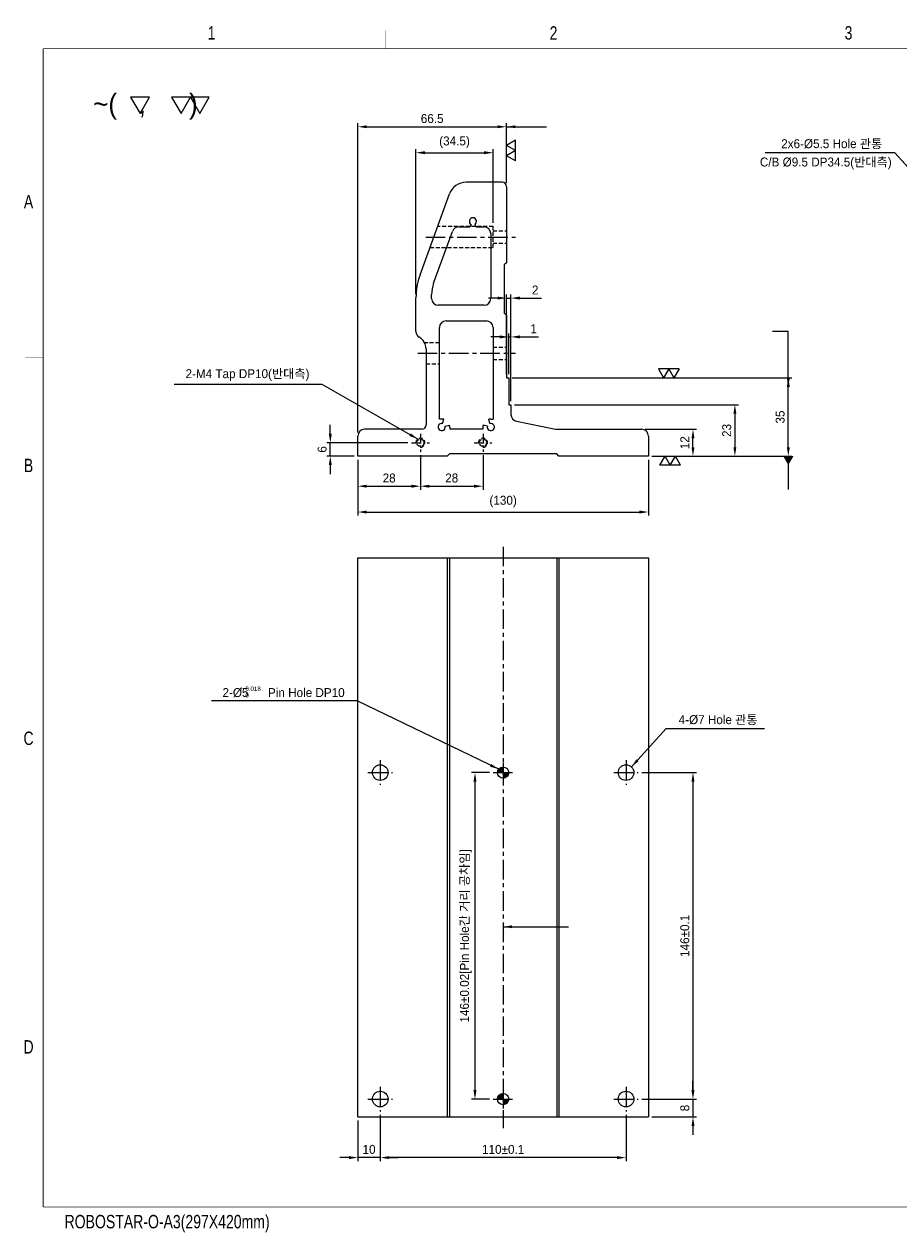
# Model space of a CAD drawing. Extents: x 1459 to 11977, y 582 to 6630.
# Tile 1 of 2: x 1459 to 1850, y 1095 to 1635. Entities that reach past the tile are written whole.
import ezdxf
from ezdxf.enums import TextEntityAlignment as Align

# ---------------------------------------------------------------- set-up
doc = ezdxf.new("R2010")
doc.units = 0
doc.header["$LTSCALE"] = 7
doc.header["$MEASUREMENT"] = 0
doc.linetypes.add('CENTER', pattern=[2, 1.25, -0.25, 0.25, -0.25])
doc.linetypes.add('HIDDEN', pattern=[0.375, 0.25, -0.125])
doc.layers.get('0').update_dxf_attribs({"linetype": 'CONTINUOUS'})
doc.layers.get('DEFPOINTS').update_dxf_attribs({"linetype": 'CONTINUOUS'})
for name, color, linetype in [('3', 4, 'CONTINUOUS'), ('CENTERLINE', 3, 'CENTER'), ('DIM', 4, 'CONTINUOUS'), ('DIMENSION', 4, 'CONTINUOUS'), ('HATCHLINE', 1, 'CONTINUOUS'), ('HIDDENLINE', 5, 'HIDDEN')]:
    doc.layers.add(name, color=color, linetype=linetype)
doc.styles.add('GHS', font='romans.shx', dxfattribs={"bigfont": 'ghs.shx'})
doc.styles.get("Standard").update_dxf_attribs({"font": 'Gulim.ttf'})
doc.dimstyles.new('ISO-25(x1.5)', dxfattribs={"dimscale": 1.6, "dimtxt": 2.5, "dimasz": 2.5, "dimexe": 1, "dimexo": 1, "dimgap": 1, "dimtad": 1, "dimdsep": 46, "dimtxsty": 'GHS', "dimcen": 0, "dimclrd": 256, "dimclre": 256, "dimclrt": 9, "dimadec": 0, "dimazin": 2, "dimtfac": 1, "dimtmove": 0, "dimatfit": 3, "dimfxl": 0, "dimlwd": -1, "dimlwe": -1, "dimarcsym": 0})
pattern_1 = [(45, (9399.4825, 8402.9779), (-0.224506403, 0.224506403), [])]

# ---------------------------------------------------------------- blocks, each defined once
blk = doc.blocks.new('A3-DJ')
at = {"const_width": 0.2}
for points in [[(30, 269), (410, 269)], [(30, 269), (30, 10)], [(30, 10), (410, 10)]]:
    blk.add_lwpolyline(points, dxfattribs=at)
at = {"layer": '3', "const_width": 0.05}
for points in [[(106.5, 273), (106.5, 269)], [(183, 273), (183, 269)], [(26, 200), (30, 200)], [(26, 149), (30, 149)], [(26, 80), (30, 80)]]:
    blk.add_lwpolyline(points, dxfattribs=at)
at = {"layer": '3', "width": 0.8}
for s, p in [('1', (67.68, 272.54)), ('2', (144.18, 272.54)), ('3', (210.18, 272.54)), ('A', (26.72, 234.81)), ('B', (26.72, 175.81)), ('C', (26.72, 114.81)), ('D', (26.72, 45.81)), ('ROBOSTAR-O-A3(297X420mm)', (57.72, 6.36))]:
    blk.add_text(s, height=3, dxfattribs=at).set_placement(p, align=Align.MIDDLE)
blk = doc.blocks.new('*D41')
at = {"layer": 'DEFPOINTS', "color": 0}
for p in [(1636.19, 1443.52), (1608.19, 1441.52), (1636.19, 1428.08)]:
    blk.add_point(p, dxfattribs=at)
at = {"layer": 'DIMENSION'}
for p, q in [((1608.19, 1439.92), (1608.19, 1426.48)), ((1636.19, 1441.92), (1636.19, 1426.48)), ((1612.19, 1428.08), (1632.19, 1428.08))]:
    blk.add_line(p, q, dxfattribs=at)
for points in [[(1612.19, 1428.75), (1612.19, 1427.41), (1608.19, 1428.08)], [(1632.19, 1428.75), (1632.19, 1427.41), (1636.19, 1428.08)]]:
    blk.add_solid(points, dxfattribs=at)
at = {"layer": 'DIMENSION', "color": 9, "insert": (1622.19, 1431.73), "char_height": 4, "attachment_point": 5}
blk.add_mtext('28', dxfattribs=at)
blk = doc.blocks.new('*D42')
at = {"layer": 'DEFPOINTS', "color": 0}
for p in [(1636.19, 1443.52), (1664.19, 1443.52), (1664.19, 1428.08)]:
    blk.add_point(p, dxfattribs=at)
at = {"layer": 'DIMENSION'}
for p, q in [((1636.19, 1441.92), (1636.19, 1426.48)), ((1664.19, 1441.92), (1664.19, 1426.48)), ((1640.19, 1428.08), (1660.19, 1428.08))]:
    blk.add_line(p, q, dxfattribs=at)
for points in [[(1640.19, 1428.75), (1640.19, 1427.41), (1636.19, 1428.08)], [(1660.19, 1428.75), (1660.19, 1427.41), (1664.19, 1428.08)]]:
    blk.add_solid(points, dxfattribs=at)
at = {"layer": 'DIMENSION', "color": 9, "insert": (1650.19, 1431.73), "char_height": 4, "attachment_point": 5}
blk.add_mtext('28', dxfattribs=at)
blk = doc.blocks.new('*D43')
at = {"layer": 'DEFPOINTS', "color": 0}
for p in [(1608.19, 1441.52), (1738.19, 1441.52), (1738.19, 1416.54)]:
    blk.add_point(p, dxfattribs=at)
at = {"layer": 'DIMENSION'}
for p, q in [((1608.19, 1439.92), (1608.19, 1414.94)), ((1738.19, 1439.92), (1738.19, 1414.94)), ((1612.19, 1416.54), (1734.19, 1416.54))]:
    blk.add_line(p, q, dxfattribs=at)
for points in [[(1612.19, 1417.21), (1612.19, 1415.87), (1608.19, 1416.54)], [(1734.19, 1417.21), (1734.19, 1415.87), (1738.19, 1416.54)]]:
    blk.add_solid(points, dxfattribs=at)
at = {"layer": 'DIMENSION', "color": 9, "insert": (1673.19, 1421.19), "char_height": 4, "attachment_point": 5}
blk.add_mtext('{\\f??|b0|i0|c0|p49;(}130{\\f??|b0|i0|c0|p49;)}', dxfattribs=at)
blk = doc.blocks.new('*D44')
at = {"layer": 'DEFPOINTS', "color": 0}
for p in [(1595.86, 1447.52), (1632.19, 1447.52), (1608.19, 1441.52)]:
    blk.add_point(p, dxfattribs=at)
at = {"layer": 'DIMENSION'}
for p, q in [((1595.86, 1451.52), (1595.86, 1455.52)), ((1630.59, 1447.52), (1594.26, 1447.52)), ((1595.86, 1441.52), (1595.86, 1447.52)), ((1606.59, 1441.52), (1594.26, 1441.52)), ((1595.86, 1437.52), (1595.86, 1433.52))]:
    blk.add_line(p, q, dxfattribs=at)
for points in [[(1595.19, 1451.52), (1596.52, 1451.52), (1595.86, 1447.52)], [(1595.19, 1437.52), (1596.52, 1437.52), (1595.86, 1441.52)]]:
    blk.add_solid(points, dxfattribs=at)
at = {"layer": 'DIMENSION', "color": 9, "insert": (1592.21, 1444.52), "char_height": 4, "attachment_point": 5, "rotation": 90}
blk.add_mtext('6', dxfattribs=at)
blk = doc.blocks.new('*D45')
at = {"layer": 'DEFPOINTS', "color": 0}
for p in [(1735.19, 1453.52), (1758.15, 1453.52), (1738.19, 1441.52)]:
    blk.add_point(p, dxfattribs=at)
at = {"layer": 'DIMENSION'}
for p, q in [((1736.79, 1453.52), (1759.75, 1453.52)), ((1758.15, 1445.52), (1758.15, 1449.52)), ((1739.79, 1441.52), (1759.75, 1441.52))]:
    blk.add_line(p, q, dxfattribs=at)
for points in [[(1757.48, 1449.52), (1758.82, 1449.52), (1758.15, 1453.52)], [(1757.48, 1445.52), (1758.82, 1445.52), (1758.15, 1441.52)]]:
    blk.add_solid(points, dxfattribs=at)
at = {"layer": 'DIMENSION', "color": 9, "insert": (1754.49, 1447.52), "char_height": 4, "attachment_point": 5, "rotation": 90}
blk.add_mtext('12', dxfattribs=at)
blk = doc.blocks.new('*D46')
at = {"layer": 'DEFPOINTS', "color": 0}
for p in [(1675.69, 1476.52), (1800.81, 1476.52), (1738.19, 1441.52)]:
    blk.add_point(p, dxfattribs=at)
at = {"layer": 'DIMENSION'}
for p, q in [((1677.29, 1476.52), (1802.41, 1476.52)), ((1800.81, 1445.52), (1800.81, 1472.52)), ((1739.79, 1441.52), (1802.41, 1441.52))]:
    blk.add_line(p, q, dxfattribs=at)
for points in [[(1800.14, 1472.52), (1801.48, 1472.52), (1800.81, 1476.52)], [(1800.14, 1445.52), (1801.48, 1445.52), (1800.81, 1441.52)]]:
    blk.add_solid(points, dxfattribs=at)
at = {"layer": 'DIMENSION', "color": 9, "insert": (1797.16, 1459.02), "char_height": 4, "attachment_point": 5, "rotation": 90}
blk.add_mtext('35', dxfattribs=at)
blk = doc.blocks.new('SF21', base_point=(-8814, -6360.99))
at = {"layer": 'DIMENSION'}
for p, q in [((-8814, -6359.99), (-8813.42, -6360.99)), ((-8814, -6359.99), (-8812.84, -6359.99)), ((-8812.84, -6359.99), (-8813.42, -6360.99)), ((-8812.84, -6359.99), (-8812.26, -6360.99)), ((-8812.84, -6359.99), (-8811.69, -6359.99)), ((-8811.69, -6359.99), (-8812.26, -6360.99))]:
    blk.add_line(p, q, dxfattribs=at)
blk = doc.blocks.new('*D47')
at = {"layer": 'DEFPOINTS', "color": 0}
for p in [(1676.69, 1512.21), (1674.69, 1476.52), (1676.69, 1464.52)]:
    blk.add_point(p, dxfattribs=at)
at = {"layer": 'DIMENSION'}
for p, q in [((1670.69, 1512.21), (1666.69, 1512.21)), ((1674.69, 1478.12), (1674.69, 1513.81)), ((1674.69, 1512.21), (1676.69, 1512.21)), ((1676.69, 1466.12), (1676.69, 1513.81)), ((1680.69, 1512.21), (1690.38, 1512.21))]:
    blk.add_line(p, q, dxfattribs=at)
for points in [[(1670.69, 1512.88), (1670.69, 1511.55), (1674.69, 1512.21)], [(1680.69, 1512.88), (1680.69, 1511.55), (1676.69, 1512.21)]]:
    blk.add_solid(points, dxfattribs=at)
at = {"layer": 'DIMENSION', "color": 9, "insert": (1687.54, 1515.82), "char_height": 4, "attachment_point": 5}
blk.add_mtext('2', dxfattribs=at)
blk = doc.blocks.new('*D48')
at = {"layer": 'DEFPOINTS', "color": 0}
for p in [(1668.69, 1577.23), (1668.69, 1544.27), (1634.19, 1512.34)]:
    blk.add_point(p, dxfattribs=at)
at = {"layer": 'DIMENSION'}
for p, q in [((1634.19, 1513.94), (1634.19, 1578.83)), ((1638.19, 1577.23), (1664.69, 1577.23)), ((1668.69, 1545.87), (1668.69, 1578.83))]:
    blk.add_line(p, q, dxfattribs=at)
for points in [[(1638.19, 1577.9), (1638.19, 1576.56), (1634.19, 1577.23)], [(1664.69, 1577.9), (1664.69, 1576.56), (1668.69, 1577.23)]]:
    blk.add_solid(points, dxfattribs=at)
at = {"layer": 'DIMENSION', "color": 9, "insert": (1651.44, 1581.88), "char_height": 4, "attachment_point": 5}
blk.add_mtext('{\\f??|b0|i0|c0|p49;(}34.5{\\f??|b0|i0|c0|p49;)}', dxfattribs=at)
blk = doc.blocks.new('*D49')
at = {"layer": 'DEFPOINTS', "color": 0}
for p in [(1674.69, 1588.82), (1674.69, 1562.02), (1608.19, 1450.52)]:
    blk.add_point(p, dxfattribs=at)
at = {"layer": 'DIMENSION'}
for p, q in [((1608.19, 1452.12), (1608.19, 1590.42)), ((1612.19, 1588.82), (1670.69, 1588.82)), ((1674.69, 1563.62), (1674.69, 1590.42))]:
    blk.add_line(p, q, dxfattribs=at)
for points in [[(1612.19, 1589.48), (1612.19, 1588.15), (1608.19, 1588.82)], [(1670.69, 1589.48), (1670.69, 1588.15), (1674.69, 1588.82)]]:
    blk.add_solid(points, dxfattribs=at)
at = {"layer": 'DIMENSION', "color": 9, "insert": (1641.44, 1592.47), "char_height": 4, "attachment_point": 5}
blk.add_mtext('66.5', dxfattribs=at)
blk = doc.blocks.new('*D50')
at = {"layer": 'DEFPOINTS', "color": 0}
for p in [(1618.19, 1148.5), (1728.19, 1148.5), (1618.19, 1127.84)]:
    blk.add_point(p, dxfattribs=at)
at = {"layer": 'DIMENSION'}
for p, q in [((1618.19, 1146.9), (1618.19, 1126.24)), ((1728.19, 1146.9), (1728.19, 1126.24)), ((1724.19, 1127.84), (1622.19, 1127.84))]:
    blk.add_line(p, q, dxfattribs=at)
for points in [[(1622.19, 1128.5), (1622.19, 1127.17), (1618.19, 1127.84)], [(1724.19, 1128.5), (1724.19, 1127.17), (1728.19, 1127.84)]]:
    blk.add_solid(points, dxfattribs=at)
at = {"layer": 'DIMENSION', "color": 9, "insert": (1673.19, 1131.49), "char_height": 4, "attachment_point": 5}
blk.add_mtext('110±0.1', dxfattribs=at)
blk = doc.blocks.new('*D51')
at = {"layer": 'DEFPOINTS', "color": 0}
for p in [(1608.19, 1146), (1618.19, 1148.5), (1608.19, 1127.84)]:
    blk.add_point(p, dxfattribs=at)
at = {"layer": 'DIMENSION'}
for p, q in [((1618.19, 1146.9), (1618.19, 1126.24)), ((1608.19, 1144.4), (1608.19, 1126.24)), ((1604.19, 1127.84), (1600.19, 1127.84)), ((1618.19, 1127.84), (1608.19, 1127.84)), ((1622.19, 1127.84), (1626.19, 1127.84))]:
    blk.add_line(p, q, dxfattribs=at)
for points in [[(1604.19, 1128.5), (1604.19, 1127.17), (1608.19, 1127.84)], [(1622.19, 1128.5), (1622.19, 1127.17), (1618.19, 1127.84)]]:
    blk.add_solid(points, dxfattribs=at)
at = {"layer": 'DIMENSION', "color": 9, "insert": (1613.19, 1131.49), "char_height": 4, "attachment_point": 5}
blk.add_mtext('10', dxfattribs=at)
blk = doc.blocks.new('*D52')
at = {"layer": 'DEFPOINTS', "color": 0}
for p in [(1733.69, 1154), (1738.19, 1146), (1758.15, 1146)]:
    blk.add_point(p, dxfattribs=at)
at = {"layer": 'DIMENSION'}
for p, q in [((1758.15, 1158), (1758.15, 1162)), ((1735.29, 1154), (1759.75, 1154)), ((1758.15, 1154), (1758.15, 1146)), ((1739.79, 1146), (1759.75, 1146)), ((1758.15, 1142), (1758.15, 1138))]:
    blk.add_line(p, q, dxfattribs=at)
for points in [[(1757.48, 1158), (1758.82, 1158), (1758.15, 1154)], [(1757.48, 1142), (1758.82, 1142), (1758.15, 1146)]]:
    blk.add_solid(points, dxfattribs=at)
at = {"layer": 'DIMENSION', "color": 9, "insert": (1754.5, 1150), "char_height": 4, "attachment_point": 5, "rotation": 90}
blk.add_mtext('8', dxfattribs=at)
blk = doc.blocks.new('*D53')
at = {"layer": 'DEFPOINTS', "color": 0}
for p in [(1733.69, 1300), (1733.69, 1154), (1758.15, 1154)]:
    blk.add_point(p, dxfattribs=at)
at = {"layer": 'DIMENSION'}
for p, q in [((1735.29, 1300), (1759.75, 1300)), ((1758.15, 1296), (1758.15, 1158)), ((1735.29, 1154), (1759.75, 1154))]:
    blk.add_line(p, q, dxfattribs=at)
for points in [[(1757.48, 1296), (1758.82, 1296), (1758.15, 1300)], [(1757.48, 1158), (1758.82, 1158), (1758.15, 1154)]]:
    blk.add_solid(points, dxfattribs=at)
at = {"layer": 'DIMENSION', "color": 9, "insert": (1754.49, 1227), "char_height": 4, "attachment_point": 5, "rotation": 90}
blk.add_mtext('146±0.1', dxfattribs=at)
blk = doc.blocks.new('*D54')
at = {"layer": 'DEFPOINTS', "color": 0}
for p in [(1668.69, 1300), (1660.6, 1154), (1668.69, 1154)]:
    blk.add_point(p, dxfattribs=at)
at = {"layer": 'DIMENSION'}
for p, q in [((1667.09, 1300), (1659, 1300)), ((1660.6, 1296), (1660.6, 1158)), ((1667.09, 1154), (1659, 1154))]:
    blk.add_line(p, q, dxfattribs=at)
for points in [[(1659.93, 1296), (1661.26, 1296), (1660.6, 1300)], [(1659.93, 1158), (1661.26, 1158), (1660.6, 1154)]]:
    blk.add_solid(points, dxfattribs=at)
at = {"layer": 'DIMENSION', "color": 9, "insert": (1656.49, 1227), "char_height": 4, "attachment_point": 5, "rotation": 90}
blk.add_mtext('146%%p0.02[Pin Hole간 거리 공차임]', dxfattribs=at)
blk = doc.blocks.new('*D58')
at = {"layer": 'DEFPOINTS', "color": 0}
for p in [(1676.69, 1494.84), (1675.69, 1476.52), (1676.69, 1464.52)]:
    blk.add_point(p, dxfattribs=at)
at = {"layer": 'DIMENSION'}
for p, q in [((1675.69, 1478.12), (1675.69, 1496.44)), ((1676.69, 1466.12), (1676.69, 1496.44)), ((1671.69, 1494.84), (1667.69, 1494.84)), ((1675.69, 1494.84), (1676.69, 1494.84)), ((1680.69, 1494.84), (1688.95, 1494.84))]:
    blk.add_line(p, q, dxfattribs=at)
for points in [[(1671.69, 1495.51), (1671.69, 1494.17), (1675.69, 1494.84)], [(1680.69, 1495.51), (1680.69, 1494.17), (1676.69, 1494.84)]]:
    blk.add_solid(points, dxfattribs=at)
at = {"layer": 'DIMENSION', "color": 9, "insert": (1686.82, 1498.5), "char_height": 4, "attachment_point": 5}
blk.add_mtext('1', dxfattribs=at)
blk = doc.blocks.new('*D59')
at = {"layer": 'DEFPOINTS', "color": 0}
for p in [(1676.69, 1464.52), (1738.19, 1441.52), (1776.91, 1441.52)]:
    blk.add_point(p, dxfattribs=at)
at = {"layer": 'DIMENSION'}
for p, q in [((1678.29, 1464.52), (1778.51, 1464.52)), ((1776.91, 1460.52), (1776.91, 1445.52)), ((1739.79, 1441.52), (1778.51, 1441.52))]:
    blk.add_line(p, q, dxfattribs=at)
for points in [[(1776.24, 1460.52), (1777.57, 1460.52), (1776.91, 1464.52)], [(1776.24, 1445.52), (1777.57, 1445.52), (1776.91, 1441.52)]]:
    blk.add_solid(points, dxfattribs=at)
at = {"layer": 'DIMENSION', "color": 9, "insert": (1773.26, 1453.02), "char_height": 4, "attachment_point": 5, "rotation": 90}
blk.add_mtext('23', dxfattribs=at)

msp = doc.modelspace()

# ---------------------------------------------------------------- hatches: boundary and pattern name
at = {"layer": 'HATCHLINE'}
h = msp.add_hatch(dxfattribs=at)
h.set_pattern_fill('ANSI31', color=256, scale=0.1, style=0)
h.set_pattern_definition(pattern_1)
h.paths.add_polyline_path([(1673.194, 1302.505, 0.4142136), (1670.694, 1300.005), (1673.194, 1300.005)])
h.paths.add_polyline_path([(1673.194, 1300.005), (1673.194, 1297.505, 0.4142136), (1675.694, 1300.005)])
h = msp.add_hatch(dxfattribs=at)
h.set_pattern_fill('ANSI31', color=256, scale=0.1, style=0)
h.set_pattern_definition(pattern_1)
h.paths.add_polyline_path([(1673.194, 1156.505, 0.4142136), (1670.694, 1154.005), (1673.194, 1154.005)])
h.paths.add_polyline_path([(1673.194, 1154.005), (1673.194, 1151.505, 0.4142136), (1675.694, 1154.005)])

# ---------------------------------------------------------------- linework, layer by layer
for p, q in [((1672.694, 1564.022), (1656.68, 1564.022)), ((1674.694, 1562.022), (1674.694, 1528.022)), ((1636.003, 1522.604), (1649.162, 1558.758)), ((1658.894, 1545.136), (1658.251, 1544.022)), ((1660.494, 1545.136), (1661.137, 1544.022)), ((1642.099, 1518.884), (1650.529, 1542.048)), ((1653.349, 1544.022), (1658.251, 1544.022)), ((1661.137, 1544.022), (1664.694, 1544.022)), ((1667.694, 1541.022), (1667.694, 1512.022)), ((1674.694, 1528.022), (1673.694, 1527.022)), ((1673.694, 1527.022), (1673.694, 1505.522)), ((1674.694, 1528.022), (1674.694, 1528.022)), ((1634.194, 1497.316), (1634.194, 1512.343)), ((1641.194, 1512.022), (1641.194, 1513.754)), ((1664.694, 1509.022), (1644.194, 1509.022)), ((1647.694, 1502.022), (1665.694, 1502.022)), ((1674.694, 1504.522), (1673.694, 1505.522)), ((1674.694, 1504.522), (1674.694, 1476.522)), ((1644.694, 1458.122), (1644.694, 1499.022)), ((1668.694, 1499.022), (1668.694, 1458.122)), ((1638.694, 1489.522), (1638.694, 1455.522)), ((1674.694, 1476.522), (1675.694, 1476.522)), ((1675.694, 1476.522), (1675.694, 1464.522)), ((1675.694, 1464.522), (1676.694, 1464.522)), ((1676.694, 1464.522), (1676.694, 1460.088)), ((1636.694, 1453.522), (1611.194, 1453.522)), ((1645.694, 1458.122), (1644.694, 1458.122)), ((1646.108, 1456.067), (1646.626, 1457.999)), ((1647.239, 1454.936), (1649.171, 1455.454)), ((1649.294, 1454.522), (1649.294, 1453.522)), ((1664.094, 1453.522), (1649.294, 1453.522)), ((1664.094, 1454.522), (1664.094, 1453.522)), ((1666.148, 1454.936), (1664.217, 1455.454)), ((1667.28, 1456.067), (1666.762, 1457.999)), ((1667.694, 1458.122), (1668.694, 1458.122)), ((1679.229, 1457.124), (1696.694, 1453.522)), ((1696.694, 1453.522), (1735.194, 1453.522)), ((1608.194, 1441.522), (1608.194, 1450.522)), ((1738.194, 1450.522), (1738.194, 1441.522)), ((1649.194, 1442.522), (1648.194, 1441.522)), ((1697.194, 1442.522), (1649.194, 1442.522)), ((1698.194, 1441.522), (1697.194, 1442.522)), ((1648.194, 1441.522), (1608.194, 1441.522)), ((1738.194, 1441.522), (1698.194, 1441.522)), ((1608.194, 1396.005), (1738.194, 1396.005)), ((1608.194, 1146.005), (1608.194, 1396.005)), ((1648.194, 1396.005), (1648.194, 1146.005)), ((1649.194, 1396.005), (1649.194, 1146.005)), ((1697.194, 1396.005), (1697.194, 1146.005)), ((1698.194, 1396.005), (1698.194, 1146.005)), ((1738.194, 1396.005), (1738.194, 1146.005)), ((1608.194, 1146.005), (1738.194, 1146.005))]:
    msp.add_line(p, q)
for centre, radius in [((1618.194, 1300.005), 3.5), ((1673.194, 1300.005), 2.5), ((1728.194, 1300.005), 3.5), ((1618.194, 1154.005), 3.5), ((1673.194, 1154.005), 2.5), ((1728.194, 1154.005), 3.5)]:
    msp.add_circle(centre, radius)
for centre, radius, start, end in [((1656.68, 1556.022), 8, 90, 160), ((1672.694, 1562.022), 2, 0, 90), ((1659.694, 1546.522), 1.6, 300, 240), ((1653.349, 1541.022), 3, 90, 160), ((1664.694, 1541.022), 3, 0, 90), ((1664.194, 1512.343), 30, 160, 180), ((1656.194, 1513.754), 15, 160, 180), ((1644.194, 1512.022), 3, 180, 270), ((1664.694, 1512.022), 3, 270, 0), ((1647.694, 1499.022), 3, 90, 180), ((1665.694, 1499.022), 3, 0, 90), ((1637.194, 1497.316), 3, 180, 240), ((1632.694, 1489.522), 6, 0, 60), ((1679.694, 1460.088), 3, 180, 261.08507), ((1611.194, 1450.522), 3, 90, 180), ((1636.694, 1455.522), 2, 270, 0), ((1645.694, 1454.522), 1.6, 75, 15), ((1645.694, 1454.522), 3.6, 75, 90), ((1645.694, 1454.522), 3.6, 0, 15), ((1667.694, 1454.522), 3.6, 165, 180), ((1667.694, 1454.522), 1.6, 165, 105), ((1667.694, 1454.522), 3.6, 90, 105), ((1735.194, 1450.522), 3, 0, 90)]:
    msp.add_arc(centre, radius, start, end)
at = {"layer": 'CENTERLINE'}
for p, q in [((1638.556, 1539.522), (1678.694, 1539.522)), ((1634.962, 1487.522), (1678.694, 1487.522)), ((1673.194, 1401.005), (1673.194, 1141.005)), ((1618.194, 1305.505), (1618.194, 1294.505)), ((1673.194, 1304.505), (1673.194, 1295.505)), ((1728.194, 1305.505), (1728.194, 1294.505)), ((1612.694, 1300.005), (1623.694, 1300.005)), ((1668.694, 1300.005), (1677.694, 1300.005)), ((1722.694, 1300.005), (1733.694, 1300.005)), ((1618.194, 1159.505), (1618.194, 1148.505)), ((1673.194, 1158.505), (1673.194, 1149.505)), ((1728.194, 1159.505), (1728.194, 1148.505)), ((1612.694, 1154.005), (1623.694, 1154.005)), ((1668.694, 1154.005), (1677.694, 1154.005)), ((1722.694, 1154.005), (1733.694, 1154.005))]:
    msp.add_line(p, q, dxfattribs=at)
at = {"layer": 'CENTERLINE', "ltscale": 0.5}
for p, q in [((1632.194, 1447.522), (1640.194, 1447.522)), ((1636.194, 1451.522), (1636.194, 1443.522)), ((1660.194, 1447.522), (1668.194, 1447.522)), ((1664.194, 1451.522), (1664.194, 1443.522))]:
    msp.add_line(p, q, dxfattribs=at)
at = {"layer": 'DIMENSION'}
msp.add_line((1805.164, 1577.229), (1790.52, 1577.229), dxfattribs=at)
for points in [[(1514.922, 1602.039), (1506.522, 1602.039), (1510.722, 1594.765)], [(1533.251, 1602.039), (1524.851, 1602.039), (1529.051, 1594.765)], [(1541.651, 1602.039), (1533.251, 1602.039), (1537.451, 1594.765)]]:
    msp.add_lwpolyline(points, close=True, dxfattribs=at)
at = {"layer": 'HIDDENLINE'}
for p, q in [((1668.694, 1544.272), (1643.89, 1544.272)), ((1668.694, 1534.772), (1668.694, 1544.272)), ((1668.694, 1542.272), (1674.694, 1542.272)), ((1640.432, 1534.772), (1668.694, 1534.772)), ((1668.694, 1536.772), (1674.694, 1536.772)), ((1644.694, 1492.272), (1638.027, 1492.272)), ((1668.694, 1490.272), (1674.694, 1490.272)), ((1638.694, 1482.772), (1644.694, 1482.772)), ((1668.694, 1484.772), (1674.694, 1484.772))]:
    msp.add_line(p, q, dxfattribs=at)
for centre in [(1636.194, 1447.522), (1664.194, 1447.522)]:
    msp.add_circle(centre, 1.621, dxfattribs=at)
for centre in [(1636.194, 1447.522), (1664.194, 1447.522)]:
    msp.add_arc(centre, 2, 270, 180, dxfattribs=at)

# ---------------------------------------------------------------- block references
at = {"xscale": 2, "yscale": 2, "zscale": 2}
msp.add_blockref('A3-DJ', (1407.385, 1085.743), dxfattribs=at)
at = {"layer": 'DIM', "yscale": 4}
for p, xscale, rotation in [((1674.694, 1573.552), -4, 270), ((1752.596, 1441.522), 4, 180)]:
    msp.add_blockref('SF21', p, dxfattribs=dict(at, xscale=xscale, rotation=rotation))
at = {"layer": 'DIM', "xscale": -4, "yscale": 4}
msp.add_blockref('SF21', (1751.974, 1476.522), dxfattribs=at)

# ---------------------------------------------------------------- texts
at = {"layer": 'DIM', "color": 9}
for s, p in [('+', (1555.447, 1336.509)), ('0.018', (1557.847, 1336.509)), ('0', (1557.847, 1333.629))]:
    msp.add_text(s, height=2, dxfattribs=at).set_placement(p)
at = {"layer": 'DIMENSION'}
msp.add_text('~(   ,      )', height=8.87072, dxfattribs=at).set_placement((1489.775, 1594.681))
at = {"layer": 'DIMENSION', "color": 9, "char_height": 4}
for s, insert, attachment_point in [('2x6-%%C5.5 Hole 관통', (1842.863, 1578.829), 9), ('C/B %%C9.5 DP34.5(반대측)', (1847.061, 1569.86), 9), ('2-M4 Tap DP10(반대측)', (1586.547, 1475.194), 9), ('2-%%C5      Pin Hole DP10', (1602.292, 1333.64), 9), ('4-%%c7 Hole 관통', (1751.74, 1321.276), 7)]:
    msp.add_mtext(s, dxfattribs=dict(at, insert=insert, attachment_point=attachment_point))

# ---------------------------------------------------------------- dimensions: what is measured, and where the dimension line sits
at = {"layer": 'DIMENSION'}
for base, p1, p2, override, picture, middle in [((1674.694, 1588.817), (1608.194, 1450.522), (1674.694, 1562.022), {"dimtxsty": 'Standard'}, '*D49', (1641.444, 1592.467)), ((1676.694, 1512.214), (1674.694, 1476.522), (1676.694, 1464.522), {"dimtxsty": 'Standard'}, '*D47', (1687.538, 1515.82)), ((1676.694, 1494.841), (1675.694, 1476.522), (1676.694, 1464.522), {"dimtxsty": 'Standard'}, '*D58', (1686.821, 1498.497)), ((1636.194, 1428.081), (1608.194, 1441.522), (1636.194, 1443.522), {"dimtxsty": 'Standard'}, '*D41', (1622.194, 1431.731)), ((1664.194, 1428.081), (1636.194, 1443.522), (1664.194, 1443.522), {"dimtxsty": 'Standard'}, '*D42', (1650.194, 1431.731)), ((1608.194, 1127.838), (1618.194, 1148.505), (1608.194, 1146.005), {"dimtxsty": 'Standard'}, '*D51', (1613.194, 1131.494)), ((1618.194, 1127.838), (1728.194, 1148.505), (1618.194, 1148.505), {"dimgap": 1, "dimtxsty": 'Standard', "dimtol": 1, "dimlim": 0, "dimtp": 0.1, "dimtm": 0.1}, '*D50', (1673.194, 1131.494))]:
    dim = msp.add_linear_dim(base=base, p1=p1, p2=p2, dimstyle='ISO-25(x1.5)', override=override, dxfattribs=at)
    dim.commit()
    dim.dimension.update_dxf_attribs({"geometry": picture, "text_midpoint": middle})
for base, p1, p2, picture, middle in [((1668.694, 1577.229), (1634.194, 1512.343), (1668.694, 1544.272), '*D48', (1651.444, 1581.876)), ((1738.194, 1416.539), (1608.194, 1441.522), (1738.194, 1441.522), '*D43', (1673.194, 1421.187))]:
    dim = msp.add_linear_dim(base=base, p1=p1, p2=p2, text='{\\f??|b0|i0|c0|p49;(}<>{\\f??|b0|i0|c0|p49;)}', dimstyle='ISO-25(x1.5)', override={"dimtxsty": 'Standard'}, dxfattribs=at)
    dim.commit()
    dim.dimension.update_dxf_attribs({"geometry": picture, "text_midpoint": middle})
for base, p1, p2, override, picture, middle in [((1800.809, 1476.522), (1738.194, 1441.522), (1675.694, 1476.522), {"dimtxsty": 'Standard'}, '*D46', (1797.158, 1459.022)), ((1776.908, 1441.522), (1676.694, 1464.522), (1738.194, 1441.522), {"dimtxsty": 'Standard'}, '*D59', (1773.257, 1453.022)), ((1595.858, 1447.522), (1608.194, 1441.522), (1632.194, 1447.522), {"dimtxsty": 'Standard'}, '*D44', (1592.207, 1444.522)), ((1758.149, 1453.522), (1738.194, 1441.522), (1735.194, 1453.522), {"dimtxsty": 'Standard'}, '*D45', (1754.493, 1447.522)), ((1758.149, 1154.005), (1733.694, 1300.005), (1733.694, 1154.005), {"dimgap": 1, "dimtxsty": 'Standard', "dimtol": 1, "dimlim": 0, "dimtp": 0.1, "dimtm": 0.1}, '*D53', (1754.493, 1227.005)), ((1758.149, 1146.005), (1733.694, 1154.005), (1738.194, 1146.005), {"dimtxsty": 'Standard'}, '*D52', (1754.498, 1150.005))]:
    dim = msp.add_linear_dim(base=base, p1=p1, p2=p2, angle=90, dimstyle='ISO-25(x1.5)', override=override, dxfattribs=at)
    dim.commit()
    dim.dimension.update_dxf_attribs({"geometry": picture, "text_midpoint": middle})
dim = msp.add_linear_dim(base=(1660.598, 1154.005), p1=(1668.694, 1300.005), p2=(1668.694, 1154.005), angle=90, text='<>%%p0.02[Pin Hole간 거리 공차임]', dimstyle='ISO-25(x1.5)', override={"dimtxsty": 'Standard'}, dxfattribs=at)
dim.commit()
dim.dimension.update_dxf_attribs({"geometry": '*D54', "text_midpoint": (1656.492, 1227.005)})

# ---------------------------------------------------------------- leaders
for points, override in [([(1674.694, 1588.817), (1692.597, 1588.817)], {"dimgap": 1, "dimtad": 1, "dimtxsty": 'Standard'}), ([(1800.809, 1472.522), (1800.809, 1497.329), (1793.782, 1497.329)], {"dimgap": 1, "dimtad": 1, "dimtxsty": 'Standard'}), ([(1800.809, 1441.522), (1800.809, 1426.572)], {"dimgap": 1, "dimtad": 1, "dimtxsty": 'Standard', "dimldrblk": 'DATUMFILLED'}), ([(1673.194, 1231.061), (1702.492, 1231.061)], {"dimgap": 1, "dimtad": 1, "dimtxsty": 'Standard'})]:
    msp.add_leader(points, dimstyle='ISO-25(x1.5)', override=override, dxfattribs=at)
at = {"layer": 'DIMENSION', "annotation_type": 0, "has_hookline": 1}
for points, hookline_direction, text_width in [([(1880.903, 1541.303), (1848.463, 1577.229), (1844.463, 1577.229)], 1, 49.071), ([(1635.043, 1449.158), (1592.147, 1473.594), (1588.147, 1473.594)], 1, 60.511), ([(1671.214, 1301.532), (1607.892, 1332.04), (1603.892, 1332.04)], 1, 59.537), ([(1730.616, 1302.531), (1746.14, 1319.676), (1750.14, 1319.676)], 0, 38.375)]:
    msp.add_leader(points, dimstyle='ISO-25(x1.5)', override={"dimgap": 1, "dimtad": 1, "dimtxsty": 'Standard'}, dxfattribs=dict(at, hookline_direction=hookline_direction, text_width=text_width))

doc.saveas('drawing.dxf')
